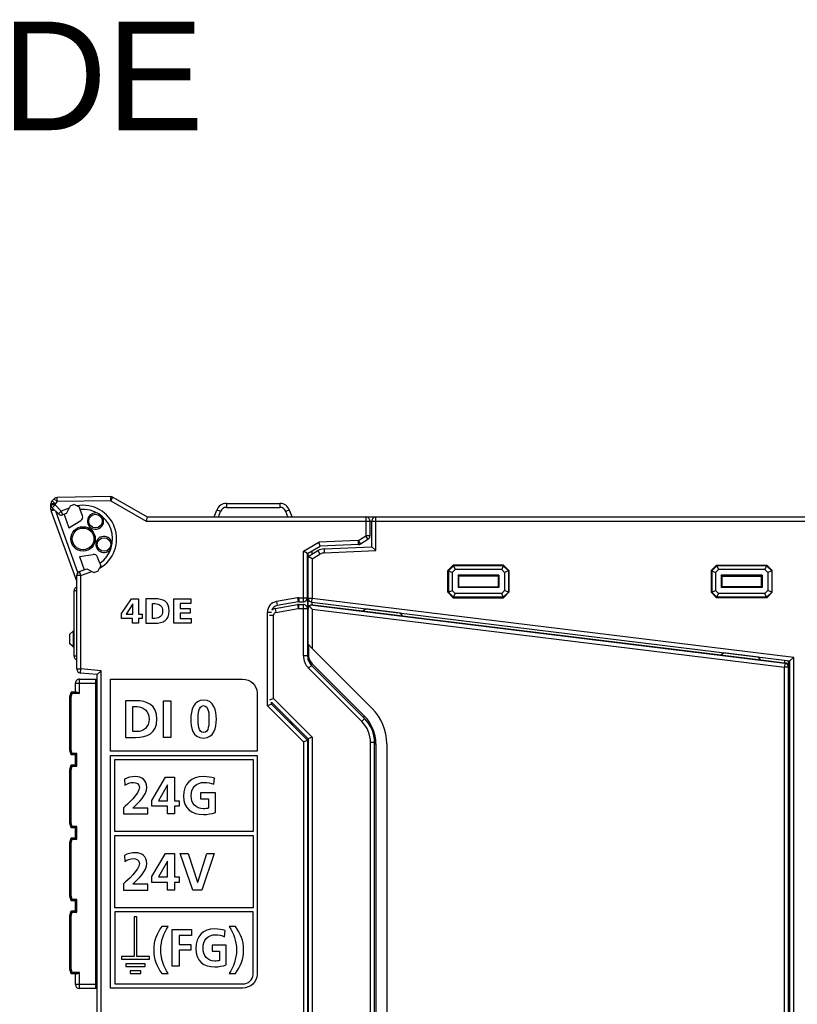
# Model space of a CAD drawing. Extents: x 0 to 183, y 0 to 176.
# Tile 27 of 31: x 58 to 115, y 103 to 176. Entities that reach past the tile are written whole.
import ezdxf

# ---------------------------------------------------------------- set-up
doc = ezdxf.new("R2010")
doc.units = 0
doc.header["$LTSCALE"] = 11.433931
doc.header["$MEASUREMENT"] = 0
doc.layers.get('0').update_dxf_attribs({"linetype": 'CONTINUOUS'})
doc.styles.add('TEXTSTYLE_3', font='txt')

msp = doc.modelspace()

# ---------------------------------------------------------------- linework, layer by layer
at = {"color": 7, "linetype": 'CONTINUOUS'}
for p, q in [((60.3486, 140.2437), (60.1953, 140.09)), ((60.4072, 139.8778), (60.1953, 140.09)), ((60.5609, 140.0315), (60.3486, 140.2437)), ((64.5241, 140.4008), (60.5557, 140.3315)), ((60.5609, 140.0315), (60.5557, 140.3315)), ((64.5293, 140.1007), (60.5609, 140.0315)), ((64.5293, 140.1007), (64.5241, 140.4008)), ((64.5293, 140.1007), (64.6795, 140.3605)), ((64.5293, 140.1007), (67.1252, 138.6021)), ((64.6795, 140.3605), (67.2054, 138.9022)), ((60.1075, 139.4551), (60.1075, 139.8778)), ((60.4072, 139.8778), (60.1075, 139.8778)), ((60.4072, 139.7958), (60.1075, 139.7958)), ((60.1075, 139.4551), (60.3238, 139.4551)), ((60.1254, 139.3524), (60.3459, 139.4327)), ((62.0075, 134.1821), (60.1254, 139.3524)), ((60.4072, 139.7958), (60.1953, 139.5836)), ((60.6546, 139.124), (60.1953, 139.5836)), ((60.5609, 140.0315), (60.4072, 139.8778)), ((60.4072, 139.8778), (60.4072, 139.7958)), ((60.8668, 139.3362), (60.4072, 139.7958)), ((62.0988, 134.8083), (60.4551, 139.3235)), ((60.8668, 139.3362), (60.6546, 139.124)), ((61.439, 139.5443), (60.8668, 139.3362)), ((60.8668, 139.3362), (60.9695, 139.0544)), ((61.2599, 139.1606), (61.439, 139.5443)), ((61.5138, 139.7045), (61.439, 139.5443)), ((61.819, 139.8158), (61.5138, 139.7045)), ((62.023, 139.7207), (61.819, 139.8158)), ((62.2035, 139.6367), (62.023, 139.7207)), ((62.2703, 139.453), (62.2035, 139.6367)), ((62.4357, 138.9983), (62.2707, 139.4527)), ((72.1433, 138.9022), (72.3276, 139.4086)), ((72.4588, 138.9022), (72.6098, 139.3166)), ((73.0325, 139.9023), (73.0325, 139.6125)), ((73.0325, 139.9023), (76.9823, 139.9023)), ((73.0325, 139.6125), (76.9823, 139.6125)), ((76.9823, 139.9023), (76.9823, 139.6125)), ((77.5559, 138.9022), (77.405, 139.3166)), ((77.8714, 138.9022), (77.6868, 139.4086)), ((61.2596, 139.1599), (60.9695, 139.0544)), ((61.0718, 139.0916), (61.4308, 138.105)), ((61.4308, 138.105), (62.31, 138.6393)), ((67.2054, 138.9018), (67.1252, 138.6021)), ((67.1252, 138.6021), (123.7074, 138.6021)), ((67.2054, 138.9022), (83.3075, 138.9022)), ((83.3075, 138.9022), (83.3075, 137.5121)), ((83.3082, 138.9022), (123.7074, 138.9022)), ((83.6072, 138.6021), (83.6072, 137.5121)), ((83.7574, 136.7073), (83.7574, 138.6021)), ((84.0575, 136.4203), (84.0575, 138.9022)), ((82.7645, 137.1665), (79.8579, 137.0397)), ((82.7645, 137.1665), (83.3075, 137.5121)), ((82.7776, 136.8668), (82.7645, 137.1665)), ((82.9258, 136.9133), (82.7645, 137.1665)), ((82.9258, 136.9133), (83.4687, 137.2592)), ((83.4687, 137.2592), (83.3075, 137.5121)), ((83.6072, 137.5121), (83.3075, 137.5121)), ((78.7072, 136.3755), (79.8579, 137.0397)), ((79.0073, 136.2022), (79.9444, 136.7431)), ((79.0572, 136.0021), (79.7824, 136.4207)), ((79.7824, 136.4207), (79.9323, 136.1609)), ((79.944, 136.7431), (79.8579, 137.0397)), ((82.7776, 136.8668), (79.9444, 136.7431)), ((80.2386, 136.5536), (83.7574, 136.7073)), ((80.2386, 136.5536), (80.2517, 136.2539)), ((80.2517, 136.2539), (84.0575, 136.4203)), ((84.0575, 136.4203), (83.7577, 136.707)), ((62.2004, 135.9904), (63.2174, 136.1461)), ((62.2004, 135.9904), (62.5597, 135.0037)), ((63.71, 135.4977), (63.5447, 135.9521)), ((78.7072, 132.6521), (78.7072, 136.3755)), ((79.007, 136.2022), (78.7072, 136.3755)), ((79.0073, 132.9521), (79.0073, 136.2022)), ((79.0572, 135.9022), (79.0073, 135.9022)), ((79.0572, 136.2126), (79.0256, 136.2126)), ((79.0572, 128.3609), (79.0572, 136.2312)), ((79.3573, 135.8288), (79.0576, 136.0021)), ((79.3573, 136.1754), (79.3573, 136.4041)), ((79.3573, 135.8288), (79.9323, 136.1609)), ((79.3573, 135.8288), (79.3573, 132.9263)), ((62.2049, 134.8748), (62.7475, 135.0723)), ((62.7478, 135.0719), (63.132, 134.8931)), ((63.5977, 134.9293), (63.6928, 135.1332)), ((63.7769, 135.3138), (63.6928, 135.1332)), ((63.71, 135.4974), (63.7769, 135.3138)), ((89.7574, 135.3523), (89.3574, 134.952)), ((89.7736, 135.3127), (89.3967, 134.9358)), ((89.8886, 135.0357), (89.674, 134.8211)), ((89.7574, 135.3523), (89.7736, 135.3127)), ((93.4574, 135.3523), (89.7574, 135.3523)), ((89.7736, 135.3127), (89.8886, 135.0357)), ((93.4409, 135.3127), (89.7736, 135.3127)), ((93.3261, 135.0357), (89.8886, 135.0357)), ((93.4409, 135.3127), (93.3261, 135.0357)), ((93.5408, 134.8211), (93.3261, 135.0357)), ((93.4574, 135.3523), (93.4409, 135.3127)), ((93.8181, 134.9358), (93.4409, 135.3127)), ((93.8574, 134.952), (93.4574, 135.3523)), ((108.7574, 134.952), (109.1574, 135.3523)), ((108.7967, 134.9358), (109.1736, 135.3127)), ((109.074, 134.8211), (109.2883, 135.0357)), ((109.1574, 135.3523), (109.1736, 135.3127)), ((109.1574, 135.3523), (112.8574, 135.3523)), ((109.1736, 135.3127), (109.2883, 135.0357)), ((112.8409, 135.3127), (109.1736, 135.3127)), ((112.7262, 135.0357), (109.2883, 135.0357)), ((112.8409, 135.3127), (112.7262, 135.0357)), ((112.7262, 135.0357), (112.9408, 134.8211)), ((112.8574, 135.3523), (112.8409, 135.3127)), ((112.8409, 135.3127), (113.2181, 134.9358)), ((112.8574, 135.3523), (113.2574, 134.952)), ((62.0075, 127.7022), (62.0075, 134.5927)), ((62.3072, 134.5927), (62.0075, 134.5927)), ((62.3072, 134.5927), (62.2049, 134.8748)), ((62.3072, 134.5927), (63.132, 134.8931)), ((62.3072, 127.7022), (62.3072, 134.5927)), ((63.132, 134.8931), (63.2922, 134.8184)), ((63.2922, 134.8184), (63.5977, 134.9293)), ((89.3574, 133.3521), (89.3574, 134.952)), ((89.3574, 134.952), (89.3967, 134.9358)), ((89.3967, 134.9358), (89.3967, 133.3683)), ((89.3967, 134.9358), (89.674, 134.8211)), ((89.674, 134.8211), (89.674, 133.4834)), ((90.105, 134.6044), (90.105, 133.6997)), ((90.1573, 134.552), (90.105, 134.6044)), ((93.1098, 134.6044), (90.105, 134.6044)), ((90.1573, 133.7521), (90.1573, 134.552)), ((93.0574, 134.552), (90.1573, 134.552)), ((93.0574, 134.552), (93.1098, 134.6044)), ((93.0574, 134.552), (93.0574, 133.7521)), ((93.1098, 134.6044), (93.1098, 133.6997)), ((93.8181, 134.9358), (93.5408, 134.8211)), ((93.5408, 134.8211), (93.5408, 133.4834)), ((93.8574, 134.952), (93.8181, 134.9358)), ((93.8181, 134.9358), (93.8181, 133.3683)), ((93.8574, 134.952), (93.8574, 133.3521)), ((108.7574, 134.952), (108.7574, 133.3521)), ((108.7574, 134.952), (108.7967, 134.9358)), ((108.7967, 134.9358), (108.7967, 133.3683)), ((108.7967, 134.9358), (109.074, 134.8211)), ((109.074, 134.8211), (109.074, 133.4834)), ((109.505, 134.6044), (109.505, 133.6997)), ((112.5098, 134.6044), (109.505, 134.6044)), ((109.5574, 134.552), (109.505, 134.6044)), ((109.5574, 134.552), (109.5574, 133.7521)), ((109.5574, 134.552), (112.4575, 134.552)), ((112.4575, 134.552), (112.5098, 134.6044)), ((112.4575, 133.7521), (112.4575, 134.552)), ((112.5098, 134.6044), (112.5098, 133.6997)), ((113.2181, 134.9358), (112.9408, 134.8211)), ((112.9408, 134.8211), (112.9408, 133.4834)), ((113.2574, 134.952), (113.2181, 134.9358)), ((113.2181, 134.9358), (113.2181, 133.3683)), ((113.2574, 133.3521), (113.2574, 134.952)), ((90.1573, 133.7521), (90.105, 133.6997)), ((93.1098, 133.6997), (90.105, 133.6997)), ((90.1573, 133.7521), (93.0574, 133.7521)), ((93.0574, 133.7521), (93.1098, 133.6997)), ((109.5574, 133.7521), (109.505, 133.6997)), ((112.5098, 133.6997), (109.505, 133.6997)), ((112.4575, 133.7521), (109.5574, 133.7521)), ((112.4575, 133.7521), (112.5098, 133.6997)), ((61.8073, 128.6523), (61.8073, 133.452)), ((62.0071, 133.452), (61.8073, 133.452)), ((65.3154, 131.7982), (66.0372, 132.8734)), ((66.0372, 132.8734), (66.5684, 132.8734)), ((66.5684, 132.8734), (66.5684, 131.7415)), ((69.153, 131.0737), (69.153, 132.8734)), ((69.153, 132.8734), (70.4218, 132.8734)), ((70.4218, 132.8734), (70.4218, 132.533)), ((78.2794, 132.9432), (76.7184, 132.6679)), ((78.2794, 132.9432), (78.3314, 132.6476)), ((78.3837, 132.9521), (78.3837, 132.6521)), ((78.3837, 132.9521), (79.0073, 132.9521)), ((79.0073, 132.9515), (79.0073, 128.6733)), ((79.0572, 132.9263), (79.3573, 132.9263)), ((79.3208, 132.6286), (79.3573, 132.9263)), ((79.3573, 132.9263), (114.8573, 128.5676)), ((89.3574, 133.3521), (89.3967, 133.3683)), ((89.7574, 132.9521), (89.3574, 133.3521)), ((89.3967, 133.3683), (89.674, 133.4834)), ((89.7736, 132.9914), (89.3967, 133.3683)), ((89.8886, 133.2687), (89.674, 133.4834)), ((89.7574, 132.9521), (89.7736, 132.9914)), ((89.7574, 132.9521), (93.4574, 132.9521)), ((89.7736, 132.9914), (89.8886, 133.2687)), ((93.4409, 132.9914), (89.7736, 132.9914)), ((93.3261, 133.2687), (89.8886, 133.2687)), ((93.5408, 133.4834), (93.3261, 133.2687)), ((93.4409, 132.9914), (93.3261, 133.2687)), ((93.8181, 133.3683), (93.4409, 132.9914)), ((93.4574, 132.9521), (93.4409, 132.9914)), ((93.8574, 133.3521), (93.4574, 132.9521)), ((93.8181, 133.3683), (93.5408, 133.4834)), ((93.8574, 133.3521), (93.8181, 133.3683)), ((108.7574, 133.3521), (108.7967, 133.3683)), ((108.7574, 133.3521), (109.1574, 132.9521)), ((108.7967, 133.3683), (109.074, 133.4834)), ((108.7967, 133.3683), (109.1736, 132.9914)), ((109.074, 133.4834), (109.2883, 133.2687)), ((109.1574, 132.9521), (109.1736, 132.9914)), ((112.8574, 132.9521), (109.1574, 132.9521)), ((109.1736, 132.9914), (109.2883, 133.2687)), ((112.8409, 132.9914), (109.1736, 132.9914)), ((112.7262, 133.2687), (109.2883, 133.2687)), ((112.7262, 133.2687), (112.9408, 133.4834)), ((112.8409, 132.9914), (112.7262, 133.2687)), ((112.8409, 132.9914), (113.2181, 133.3683)), ((112.8574, 132.9521), (112.8409, 132.9914)), ((112.8574, 132.9521), (113.2574, 133.3521)), ((113.2181, 133.3683), (112.9408, 133.4834)), ((113.2574, 133.3521), (113.2181, 133.3683)), ((66.1457, 132.5022), (65.6558, 131.7415)), ((66.1509, 132.5022), (66.1457, 132.5022)), ((66.1509, 131.7415), (66.1509, 132.5022)), ((69.6325, 132.533), (69.6325, 132.1618)), ((70.4218, 132.533), (69.6325, 132.533)), ((69.6325, 132.1618), (70.378, 132.1618)), ((70.378, 132.1618), (70.378, 131.8214)), ((76.6205, 132.1546), (78.2642, 132.4447)), ((76.6205, 132.1546), (76.6726, 131.8594)), ((76.6726, 131.8594), (78.3162, 132.1491)), ((76.7184, 132.6679), (76.7704, 132.3723)), ((78.3314, 132.6476), (76.7704, 132.3723)), ((78.2642, 132.4447), (78.3162, 132.1491)), ((78.351, 132.4522), (78.351, 132.1522)), ((78.351, 132.4522), (78.7072, 132.4522)), ((78.351, 132.1522), (79.0073, 132.1522)), ((78.3837, 132.6521), (78.7072, 132.6521)), ((78.7072, 128.6733), (78.7072, 132.4522)), ((79.3573, 132.115), (79.1606, 132.3375)), ((79.3208, 132.6286), (114.5572, 128.3023)), ((79.3573, 132.115), (79.3573, 129.2149)), ((79.3573, 132.115), (114.1572, 127.842)), ((79.3584, 132.4326), (79.3584, 132.6242)), ((79.3938, 132.4305), (79.3584, 132.4326)), ((79.3938, 132.4126), (79.3938, 132.4305)), ((79.3938, 132.4305), (83.077, 131.9782)), ((79.3938, 132.4126), (114.1938, 128.1397)), ((83.0615, 131.9662), (83.2802, 132.137)), ((85.861, 131.8201), (83.2802, 132.137)), ((65.3154, 131.4167), (65.3154, 131.7982)), ((66.1199, 131.4167), (65.3154, 131.4167)), ((65.6558, 131.7415), (66.1509, 131.7415)), ((66.1199, 131.0737), (66.1199, 131.4167)), ((66.5684, 131.7415), (66.8237, 131.7415)), ((66.5684, 131.4167), (66.5684, 131.0737)), ((66.8237, 131.4167), (66.5684, 131.4167)), ((66.8237, 131.7415), (66.8237, 131.4167)), ((69.6325, 131.8214), (69.6325, 131.4141)), ((70.378, 131.8214), (69.6325, 131.8214)), ((69.6325, 131.4141), (70.45, 131.4141)), ((70.45, 131.4141), (70.45, 131.0737)), ((76.0572, 124.9778), (76.0572, 131.88)), ((76.0572, 131.88), (76.3573, 131.88)), ((76.2075, 131.6623), (76.5072, 131.6623)), ((76.5072, 125.5266), (76.5072, 131.6623)), ((79.0572, 131.8645), (79.0073, 131.8645)), ((86.0319, 131.6013), (83.0615, 131.9662)), ((86.0319, 131.6013), (85.861, 131.8201)), ((86.0194, 131.6171), (109.4771, 128.7384)), ((66.5684, 131.0737), (66.1199, 131.0737)), ((70.45, 131.0737), (69.153, 131.0737)), ((79.0073, 131.2523), (79.0572, 131.2461)), ((61.7574, 130.5147), (61.5072, 130.2646)), ((61.5072, 129.5646), (61.5072, 130.2646)), ((61.7574, 130.5147), (61.8073, 130.5147)), ((61.7574, 129.5146), (61.7574, 130.3146)), ((61.7574, 130.3146), (61.8073, 130.3146)), ((61.6988, 129.3734), (61.5072, 129.5646)), ((61.757, 129.3152), (61.6988, 129.3734)), ((61.7574, 129.5146), (61.8073, 129.5146)), ((61.7574, 129.3148), (61.8073, 129.3148)), ((79.0745, 129.4977), (79.0745, 128.6134)), ((79.3573, 129.2149), (79.0745, 129.4977)), ((79.3573, 129.2149), (83.7736, 124.7986)), ((62.0071, 128.6523), (61.8073, 128.6523)), ((79.0073, 128.6733), (78.7072, 128.6733)), ((109.4595, 128.725), (109.6783, 128.8959)), ((112.4295, 128.3602), (109.4595, 128.725)), ((112.2587, 128.5789), (109.6783, 128.8959)), ((112.4295, 128.3602), (112.2587, 128.5789)), ((114.8573, 128.5676), (114.5576, 128.3026)), ((114.8573, 31.5366), (114.8573, 128.5676)), ((79.3001, 127.966), (79.0882, 127.7538)), ((83.0129, 123.8292), (79.0882, 127.7538)), ((83.2251, 124.0414), (79.3001, 127.966)), ((79.3501, 128.0907), (83.2079, 124.2329)), ((112.4158, 128.3777), (114.1583, 128.1642)), ((114.1938, 128.1397), (114.1572, 127.842)), ((114.1572, 32.2622), (114.1572, 127.842)), ((114.4573, 127.842), (114.1572, 127.842)), ((114.1583, 128.3512), (114.1583, 128.1642)), ((114.1583, 128.1642), (114.1938, 128.1597)), ((114.1938, 128.1597), (114.1938, 128.1397)), ((114.4573, 31.7902), (114.4573, 128.3143)), ((114.5572, 31.8019), (114.5572, 128.3023)), ((62.0075, 127.7022), (62.3072, 127.7022)), ((62.2813, 127.4031), (62.3072, 127.7022)), ((63.5075, 127.296), (62.2813, 127.4031)), ((63.8072, 127.5709), (62.3072, 127.7022)), ((63.5075, 29.4083), (63.5075, 127.296)), ((63.5078, 127.2963), (63.8072, 127.5709)), ((63.8072, 29.1333), (63.8072, 127.5709)), ((61.9072, 126.002), (61.9072, 126.6521)), ((61.9072, 126.6521), (63.4072, 126.6521)), ((62.2073, 125.9021), (62.2073, 126.9522)), ((62.2073, 126.9522), (63.5075, 126.9522)), ((63.4072, 104.1522), (63.4072, 126.9522)), ((63.5075, 126.8522), (63.4072, 126.8522)), ((114.4573, 126.866), (114.5572, 126.866)), ((61.5072, 125.6523), (61.6013, 126.002)), ((61.5072, 121.7122), (61.5072, 125.6523)), ((61.6075, 125.6389), (61.5079, 125.652)), ((61.9837, 126.002), (61.6013, 126.002)), ((61.6778, 125.9021), (61.6013, 126.0017)), ((61.6075, 125.6389), (61.6778, 125.9021)), ((61.6075, 121.7253), (61.6075, 125.6389)), ((62.2073, 125.9021), (61.6778, 125.9021)), ((61.9837, 126.002), (61.9999, 126.0006)), ((61.9999, 126.0006), (62.0171, 125.9968)), ((62.0171, 125.9968), (62.0409, 125.9889)), ((62.0409, 125.9889), (62.0891, 125.9676)), ((62.0891, 125.9676), (62.1284, 125.9469)), ((62.1284, 125.9469), (62.2073, 125.9021)), ((68.3936, 122.656), (68.3936, 125.3574)), ((68.3936, 125.3574), (68.9355, 125.3574)), ((68.9355, 125.3574), (68.9355, 122.656)), ((76.357, 125.1022), (76.0572, 124.9778)), ((78.7072, 122.3278), (76.0572, 124.9778)), ((76.5072, 125.5266), (76.2075, 125.4022)), ((76.3573, 125.1022), (76.3573, 125.252)), ((79.0572, 122.5521), (76.3573, 125.252)), ((79.0073, 122.4522), (76.3573, 125.1022)), ((79.3573, 122.6765), (76.5072, 125.5266)), ((83.1207, 124.1458), (83.2079, 124.2329)), ((77.7574, 123.7021), (77.7574, 123.8523)), ((77.8573, 123.6021), (77.8573, 123.752)), ((77.9073, 123.5522), (77.9073, 123.7021)), ((83.2251, 124.0414), (83.0129, 123.8292)), ((114.4573, 123.8661), (114.5572, 123.8661)), ((68.9355, 122.656), (68.3936, 122.656)), ((79.3573, 122.6765), (79.0576, 122.5524)), ((79.3573, 122.6765), (79.3573, 82.3525)), ((78.7072, 122.3278), (79.007, 122.4522)), ((78.7072, 122.3278), (78.7072, 25.4023)), ((79.0073, 122.4522), (79.0073, 25.4023)), ((79.0572, 122.5521), (79.0572, 82.3525)), ((83.6575, 91.4744), (83.6575, 122.2734)), ((83.9572, 122.2734), (83.6575, 122.2734)), ((83.9572, 91.6474), (83.9572, 122.2734)), ((83.9572, 122.1824), (84.0575, 122.1824)), ((84.0575, 122.1824), (84.0575, 92.2826)), ((84.8574, 122.1824), (84.8574, 92.2826)), ((61.6013, 121.3621), (61.5072, 121.7122)), ((61.6075, 121.7253), (61.5079, 121.7122)), ((61.6778, 121.4621), (61.6013, 121.3625)), ((61.9072, 121.3621), (61.6013, 121.3621)), ((61.6778, 121.4621), (61.6075, 121.7253)), ((62.0075, 121.4621), (61.6778, 121.4621)), ((61.9072, 120.6273), (61.9072, 121.3621)), ((61.9079, 121.3625), (62.0075, 121.4621)), ((62.0075, 120.5271), (62.0075, 121.4621)), ((61.5072, 120.2773), (61.6013, 120.6273)), ((61.6013, 120.6273), (61.9072, 120.6273)), ((61.6778, 120.5271), (61.6013, 120.6266)), ((61.6075, 120.2638), (61.6778, 120.5271)), ((61.6778, 120.5271), (62.0075, 120.5271)), ((61.9079, 120.6266), (62.0075, 120.5271)), ((64.8063, 115.7206), (64.8063, 121.0371)), ((64.8063, 121.0371), (74.9993, 121.0371)), ((74.9993, 121.0371), (74.9993, 115.7206)), ((61.5072, 116.3371), (61.5072, 120.2773)), ((61.6075, 120.2638), (61.5079, 120.2769)), ((61.6075, 116.3502), (61.6075, 120.2638)), ((67.5386, 118.0201), (68.5487, 119.723)), ((68.5487, 119.723), (69.2219, 119.723)), ((69.2219, 119.723), (69.2219, 117.9853)), ((68.6958, 119.158), (68.0264, 117.9853)), ((68.7037, 119.158), (68.6958, 119.158)), ((68.7037, 117.9853), (68.7037, 119.158)), ((67.5386, 117.5827), (67.5386, 118.0201)), ((68.7037, 117.5827), (67.5386, 117.5827)), ((68.0264, 117.9853), (68.7037, 117.9853)), ((68.7037, 117.0215), (68.7037, 117.5827)), ((69.2219, 117.9853), (69.5663, 117.9853)), ((69.2219, 117.5827), (69.2219, 117.0215)), ((69.5663, 117.5827), (69.2219, 117.5827)), ((69.5663, 117.9853), (69.5663, 117.5827)), ((69.2219, 117.0215), (68.7037, 117.0215)), ((61.6013, 115.9871), (61.5072, 116.3371)), ((61.6075, 116.3502), (61.5079, 116.3371)), ((61.6778, 116.087), (61.6075, 116.3502)), ((61.6778, 116.087), (61.6013, 115.9875)), ((61.9072, 115.9871), (61.6013, 115.9871)), ((62.0075, 116.087), (61.6778, 116.087)), ((61.9072, 115.2523), (61.9072, 115.9871)), ((61.9079, 115.9878), (62.0075, 116.087)), ((62.0075, 115.152), (62.0075, 116.087)), ((74.9993, 115.7206), (64.8063, 115.7206)), ((64.8063, 110.1044), (64.8063, 115.4209)), ((64.8063, 115.4209), (74.9993, 115.4209)), ((74.9993, 115.4209), (74.9993, 110.1044)), ((61.5072, 114.9023), (61.6013, 115.2523)), ((61.5072, 110.9621), (61.5072, 114.9023)), ((61.6075, 114.8892), (61.5079, 114.9023)), ((61.6013, 115.2523), (61.9072, 115.2523)), ((61.6778, 115.152), (61.6013, 115.2516)), ((61.6075, 114.8892), (61.6778, 115.152)), ((61.6075, 110.9752), (61.6075, 114.8892)), ((61.6778, 115.152), (62.0075, 115.152)), ((61.9079, 115.2516), (62.0075, 115.152)), ((67.5386, 112.4114), (68.5487, 114.1144)), ((68.5487, 114.1144), (69.2219, 114.1144)), ((69.2219, 114.1144), (69.2219, 112.3766)), ((70.5689, 111.4129), (69.6401, 114.1144)), ((69.6401, 114.1144), (70.2202, 114.1144)), ((70.2202, 114.1144), (70.9134, 111.9934)), ((70.921, 111.9934), (71.6059, 114.1144)), ((72.144, 114.1144), (71.2345, 111.4129)), ((71.6059, 114.1144), (72.144, 114.1144)), ((68.6958, 113.5494), (68.0264, 112.3766)), ((68.7037, 113.5494), (68.6958, 113.5494)), ((68.7037, 112.3766), (68.7037, 113.5494)), ((67.5386, 111.9741), (67.5386, 112.4114)), ((68.7037, 111.9741), (67.5386, 111.9741)), ((68.0264, 112.3766), (68.7037, 112.3766)), ((68.7037, 111.4129), (68.7037, 111.9741)), ((69.2219, 112.3766), (69.5663, 112.3766)), ((69.2219, 111.9741), (69.2219, 111.4129)), ((69.5663, 111.9741), (69.2219, 111.9741)), ((69.5663, 112.3766), (69.5663, 111.9741)), ((70.9134, 111.9934), (70.921, 111.9934)), ((69.2219, 111.4129), (68.7037, 111.4129)), ((71.2345, 111.4129), (70.5689, 111.4129)), ((61.6013, 110.6121), (61.5072, 110.9621)), ((61.6075, 110.9752), (61.5079, 110.9621)), ((61.6778, 110.7123), (61.6013, 110.6128)), ((61.9072, 110.6121), (61.6013, 110.6121)), ((61.6778, 110.7123), (61.6075, 110.9752)), ((62.0075, 110.7123), (61.6778, 110.7123)), ((61.9072, 109.8772), (61.9072, 110.6121)), ((61.9079, 110.6128), (62.0075, 110.7123)), ((62.0075, 109.7773), (62.0075, 110.7123)), ((61.5072, 109.5272), (61.6013, 109.8772)), ((61.6013, 109.8772), (61.9072, 109.8772)), ((61.6778, 109.7773), (61.6013, 109.8769)), ((61.6075, 109.5141), (61.6778, 109.7773)), ((61.6778, 109.7773), (62.0075, 109.7773)), ((61.9079, 109.8765), (62.0075, 109.7773)), ((74.9993, 110.1044), (64.8063, 110.1044)), ((61.5072, 105.5871), (61.5072, 109.5272)), ((61.6075, 109.5141), (61.5079, 109.5272)), ((61.6075, 105.6005), (61.6075, 109.5141)), ((66.2377, 109.433), (66.2377, 106.5112)), ((66.4344, 109.433), (66.2377, 109.433)), ((66.4344, 106.5112), (66.4344, 109.433)), ((69.0365, 105.7953), (69.0365, 108.4968)), ((69.0365, 108.4968), (70.4628, 108.4968)), ((70.4628, 108.4968), (70.4628, 108.0711)), ((69.5512, 108.0711), (69.5512, 107.4054)), ((70.4628, 108.0711), (69.5512, 108.0711)), ((69.5512, 107.4054), (70.4187, 107.4054)), ((70.4187, 107.4054), (70.4187, 106.9796)), ((69.5512, 106.9796), (69.5512, 105.7953)), ((70.4187, 106.9796), (69.5512, 106.9796)), ((65.2945, 106.5112), (65.2945, 106.3141)), ((66.2377, 106.5112), (65.2945, 106.5112)), ((65.2945, 106.3141), (67.378, 106.3141)), ((65.6183, 105.9817), (65.6183, 105.7853)), ((67.0535, 105.9817), (65.6183, 105.9817)), ((67.378, 106.5112), (66.4344, 106.5112)), ((67.0535, 105.7853), (67.0535, 105.9817)), ((67.378, 106.3141), (67.378, 106.5112)), ((61.6013, 105.237), (61.5072, 105.5871)), ((61.6075, 105.6005), (61.5079, 105.5871)), ((61.6778, 105.3373), (61.6013, 105.2377)), ((61.9837, 105.237), (61.6013, 105.237)), ((61.6778, 105.3373), (61.6075, 105.6005)), ((62.2073, 105.3373), (61.6778, 105.3373)), ((61.9072, 104.4522), (61.9072, 105.237)), ((61.9837, 105.237), (61.9999, 105.2388)), ((61.9999, 105.2388), (62.0171, 105.2425)), ((62.0171, 105.2425), (62.0409, 105.2505)), ((62.0409, 105.2505), (62.0891, 105.2718)), ((62.0891, 105.2718), (62.1284, 105.2925)), ((62.1284, 105.2925), (62.2073, 105.3373)), ((62.2073, 104.1522), (62.2073, 105.3373)), ((65.6183, 105.7853), (67.0535, 105.7853)), ((65.9517, 105.4532), (65.9517, 105.2569)), ((66.7207, 105.4532), (65.9517, 105.4532)), ((65.9517, 105.2569), (66.7207, 105.2569)), ((66.7207, 105.2569), (66.7207, 105.4532)), ((69.5512, 105.7953), (69.0365, 105.7953)), ((63.4072, 104.4522), (61.9072, 104.4522)), ((63.5075, 104.1522), (62.2073, 104.1522)), ((63.5075, 104.2521), (63.4072, 104.2521)), ((79.0073, 104.2521), (79.0572, 104.2521)), ((79.0572, 104.1522), (79.0073, 104.1522))]:
    msp.add_line(p, q, dxfattribs=at)
for centre, radius, start, end in [((62.4736, 137.2871), 2.475, 299.511771, 100.491089), ((62.4731, 137.287), 2.1752, 304.655479, 95.340277), ((73.0327, 139.1519), 0.7504, 90.018963, 159.995865), ((73.0322, 139.1631), 0.4494, 89.96396, 160.03035), ((76.982, 139.1523), 0.75, 19.982076, 89.978834), ((76.9823, 139.1627), 0.4498, 20.004388, 90.005795), ((60.8667, 139.3366), 0.3003, 225.06635, 290.017442), ((62.1535, 138.8956), 0.3003, 301.396645, 19.999188), ((83.3074, 138.6024), 0.2998, 359.944507, 89.988094), ((84.0575, 138.6021), 0.3001, 89.998239, 180.001761), ((83.3066, 137.5123), 0.3005, 302.62578, 359.954116), ((80.282, 135.5557), 0.9989, 92.492623, 120.009408), ((63.2625, 135.8491), 0.3004, 20.062153, 98.631771), ((80.2823, 135.5542), 0.7004, 92.503065, 119.976998), ((62.3081, 134.5925), 0.3006, 110.084576, 179.966008), ((62.1074, 133.4519), 0.3001, 109.450781, 179.978358), ((78.7072, 132.9521), 0.3001, 270.00776, 359.998976), ((79.3572, 132.9264), 0.3, 180.021446, 263.022785), ((76.8574, 131.88), 0.8001, 100.002866, 179.995836), ((76.8573, 131.88), 0.5, 100.008952, 160.760934), ((76.7064, 131.6638), 0.4982, 99.927432, 130.140709), ((78.7072, 132.1522), 0.3001, 359.996269, 89.996994), ((79.3545, 132.1347), 0.2976, 89.252923, 179.156486), ((79.3502, 132.1142), 0.293, 130.330263, 179.840987), ((79.3629, 132.1089), 0.3053, 84.192048, 131.508513), ((76.7075, 131.6621), 0.2003, 100.042264, 179.948233), ((61.5571, 130.3147), 0.2002, 359.980116, 44.965301), ((61.5579, 129.5146), 0.1995, 314.947185, 0.016448), ((62.1074, 128.6524), 0.3001, 180.026854, 250.550746), ((80.0076, 128.6735), 1.3004, 180.007349, 225.007427), ((80.0086, 128.6736), 1.0013, 180.01815, 224.964443), ((80.0571, 128.7978), 0.9999, 180.002722, 224.998646), ((114.161, 127.8645), 0.2966, 0.518974, 83.6623), ((114.1577, 127.8422), 0.2997, 359.967511, 83.074933), ((62.3077, 127.7022), 0.3002, 179.998578, 264.966587), ((62.2073, 126.6521), 0.3001, 89.997707, 180.002293), ((81.1575, 122.1822), 2.9, 0.004702, 45.00512), ((81.1572, 122.1821), 3.7002, 0.004958, 45.001533), ((81.4575, 122.2733), 2.2, 0.001522, 45.008406), ((81.4571, 122.2737), 2.5001, 359.99177, 44.994292), ((62.2073, 104.4522), 0.3001, 180.0021, 269.998453)]:
    msp.add_arc(centre, radius, start, end, dxfattribs=at)
for points in [[(60.1953, 140.09), (60.1389, 140.0339), (60.1075, 139.9574), (60.1075, 139.8778)], [(60.5557, 140.3315), (60.4778, 140.3302), (60.4038, 140.2984), (60.3486, 140.2437)], [(64.6795, 140.3605), (64.6323, 140.3877), (64.5786, 140.4018), (64.5241, 140.4008)], [(60.1075, 139.7958), (60.1075, 139.7163), (60.1389, 139.6398), (60.1953, 139.5836)], [(60.1075, 139.4551), (60.1075, 139.42), (60.1133, 139.3852), (60.1254, 139.3524)], [(72.6098, 139.3166), (72.4554, 139.3728), (72.3297, 139.4137), (72.3276, 139.4086)], [(77.6871, 139.4086), (77.6851, 139.4137), (77.5593, 139.3728), (77.405, 139.3166)], [(82.7776, 136.8668), (82.8303, 136.8692), (82.8813, 136.8851), (82.9258, 136.9133)], [(78.3837, 132.9521), (78.3486, 132.9521), (78.3138, 132.949), (78.2794, 132.9432)], [(78.351, 132.4522), (78.3221, 132.4522), (78.2928, 132.4495), (78.2642, 132.4447)], [(78.351, 132.1522), (78.3393, 132.1522), (78.3279, 132.1511), (78.3162, 132.1491)], [(78.3837, 132.6521), (78.3662, 132.6521), (78.3486, 132.6507), (78.3314, 132.6476)]]:
    msp.add_open_spline(points, degree=3, dxfattribs=at)
for points, knots in [([(63.5523, 139.1757), (63.2329, 139.2646), (62.9022, 139.0779), (62.8133, 138.7589), (62.7244, 138.4395), (62.9108, 138.1088), (63.2301, 138.0199), (63.5495, 137.9306), (63.8802, 138.1174), (63.9691, 138.4367), (64.0177, 138.6114), (63.9846, 138.7991), (63.8792, 138.9466)], [0, 0, 0, 0, 1, 1, 1, 2, 2, 2, 3, 3, 3, 4, 4, 4, 4]), ([(63.8912, 138.5976), (63.8912, 138.8739), (63.6673, 139.0978), (63.391, 139.0978), (63.1151, 139.0978), (62.8912, 138.8739), (62.8912, 138.5976), (62.8912, 138.3217), (63.1151, 138.0977), (63.391, 138.0977), (63.6673, 138.0977), (63.8912, 138.3217), (63.8912, 138.5976), (63.8912, 138.5976), (63.8912, 138.5976), (63.8912, 138.5976)], [0, 0, 0, 0, 1, 1, 1, 2, 2, 2, 3, 3, 3, 4, 4, 4, 5, 5, 5, 5]), ([(63.3734, 137.2871), (63.3734, 137.7842), (62.9704, 138.187), (62.4736, 138.187), (61.9765, 138.187), (61.5734, 137.7842), (61.5734, 137.2871), (61.5734, 136.79), (61.9765, 136.3872), (62.4736, 136.3872), (62.9704, 136.3872), (63.3734, 136.79), (63.3734, 137.2871), (63.3734, 137.2871), (63.3734, 137.2871), (63.3734, 137.2871)], [0, 0, 0, 0, 1, 1, 1, 2, 2, 2, 3, 3, 3, 4, 4, 4, 5, 5, 5, 5]), ([(63.2735, 137.2871), (63.2735, 137.7288), (62.9152, 138.0871), (62.4736, 138.0871), (62.0316, 138.0871), (61.6733, 137.7288), (61.6733, 137.2871), (61.6733, 136.8451), (62.0316, 136.4871), (62.4736, 136.4871), (62.9152, 136.4871), (63.2735, 136.8451), (63.2735, 137.2871), (63.2735, 137.2871), (63.2735, 137.2871), (63.2735, 137.2871)], [0, 0, 0, 0, 1, 1, 1, 2, 2, 2, 3, 3, 3, 4, 4, 4, 5, 5, 5, 5]), ([(64.6171, 136.9195), (64.5916, 137.2499), (64.3029, 137.4969), (63.9726, 137.4711), (63.6422, 137.4456), (63.3952, 137.1569), (63.4206, 136.8265), (63.4465, 136.4961), (63.7349, 136.2491), (64.0652, 136.2749), (64.2461, 136.2887), (64.4111, 136.3841), (64.5138, 136.5337)], [0, 0, 0, 0, 1, 1, 1, 2, 2, 2, 3, 3, 3, 4, 4, 4, 4]), ([(64.5189, 136.873), (64.5189, 137.149), (64.295, 137.3729), (64.0191, 137.3729), (63.7428, 137.3729), (63.5188, 137.149), (63.5188, 136.873), (63.5188, 136.5967), (63.7428, 136.3731), (64.0191, 136.3731), (64.295, 136.3731), (64.5189, 136.5967), (64.5189, 136.873), (64.5189, 136.873), (64.5189, 136.873), (64.5189, 136.873)], [0, 0, 0, 0, 1, 1, 1, 2, 2, 2, 3, 3, 3, 4, 4, 4, 5, 5, 5, 5]), ([(67.1052, 132.8734), (67.1052, 132.8734), (67.7604, 132.8734), (67.7604, 132.8734), (68.3868, 132.8734), (68.825, 132.6776), (68.825, 131.9813), (68.825, 131.3083), (68.374, 131.0737), (67.7604, 131.0737), (67.7604, 131.0737), (67.1052, 131.0737), (67.1052, 131.0737), (67.1052, 131.0737), (67.1052, 132.8734), (67.1052, 132.8734)], [0, 0, 0, 0, 1, 1, 1, 2, 2, 2, 3, 3, 3, 4, 4, 4, 5, 5, 5, 5]), ([(67.5847, 131.4296), (67.5847, 131.4296), (67.7708, 131.4296), (67.7708, 131.4296), (68.1291, 131.4296), (68.3302, 131.6151), (68.3302, 131.9736), (68.3302, 132.332), (68.1215, 132.5175), (67.7708, 132.5175), (67.7708, 132.5175), (67.5847, 132.5175), (67.5847, 132.5175), (67.5847, 132.5175), (67.5847, 131.4296), (67.5847, 131.4296)], [0, 0, 0, 0, 1, 1, 1, 2, 2, 2, 3, 3, 3, 4, 4, 4, 5, 5, 5, 5]), ([(75.299, 121.6369), (75.299, 121.6369), (75.299, 125.9526), (75.299, 125.9526), (75.299, 126.5041), (74.8187, 126.953), (74.2286, 126.953), (74.2286, 126.953), (64.5066, 126.953), (64.5066, 126.953), (64.5066, 126.953), (64.5066, 121.6369), (64.5066, 121.6369), (64.5066, 121.6369), (75.299, 121.6369), (75.299, 121.6369)], [0, 0, 0, 0, 1, 1, 1, 2, 2, 2, 3, 3, 3, 4, 4, 4, 5, 5, 5, 5]), ([(65.6079, 125.3574), (65.6079, 125.3574), (66.3472, 125.3574), (66.3472, 125.3574), (67.1755, 125.3574), (67.9072, 125.0787), (67.9072, 124.0068), (67.9072, 122.9347), (67.1755, 122.656), (66.3472, 122.656), (66.3472, 122.656), (65.6079, 122.656), (65.6079, 122.656), (65.6079, 122.656), (65.6079, 125.3574), (65.6079, 125.3574)], [0, 0, 0, 0, 1, 1, 1, 2, 2, 2, 3, 3, 3, 4, 4, 4, 5, 5, 5, 5]), ([(66.1502, 123.0818), (66.1502, 123.0818), (66.452, 123.0818), (66.452, 123.0818), (66.9047, 123.0818), (67.3422, 123.4183), (67.3422, 124.0068), (67.3422, 124.595), (66.9047, 124.9318), (66.452, 124.9318), (66.452, 124.9318), (66.1502, 124.9318), (66.1502, 124.9318), (66.1502, 124.9318), (66.1502, 123.0818), (66.1502, 123.0818)], [0, 0, 0, 0, 1, 1, 1, 2, 2, 2, 3, 3, 3, 4, 4, 4, 5, 5, 5, 5]), ([(70.4139, 123.999), (70.4139, 124.6763), (70.6188, 125.4039), (71.3502, 125.4039), (72.1398, 125.4039), (72.2949, 124.626), (72.2949, 123.999), (72.2949, 123.372), (72.1323, 122.6095), (71.3502, 122.6095), (70.5182, 122.6095), (70.4139, 123.4339), (70.4139, 123.999)], [0, 0, 0, 0, 1, 1, 1, 2, 2, 2, 3, 3, 3, 4, 4, 4, 4]), ([(71.753, 123.999), (71.753, 124.3473), (71.753, 125.0014), (71.3502, 125.0014), (70.9554, 125.0014), (70.9554, 124.3473), (70.9554, 123.999), (70.9554, 123.6583), (70.952, 123.012), (71.3502, 123.012), (71.7567, 123.012), (71.753, 123.6583), (71.753, 123.999)], [0, 0, 0, 0, 1, 1, 1, 2, 2, 2, 3, 3, 3, 4, 4, 4, 4]), ([(64.5066, 121.3368), (64.5066, 121.3368), (64.5066, 104.1885), (64.5066, 104.1885), (64.5066, 104.1885), (74.2286, 104.1885), (74.2286, 104.1885), (74.8187, 104.1885), (75.299, 104.6371), (75.299, 105.1883), (75.299, 105.1883), (75.299, 121.3368), (75.299, 121.3368), (75.299, 121.3368), (64.5066, 121.3368), (64.5066, 121.3368)], [0, 0, 0, 0, 1, 1, 1, 2, 2, 2, 3, 3, 3, 4, 4, 4, 5, 5, 5, 5]), ([(65.4532, 117.0215), (65.4532, 117.0215), (65.4532, 117.4744), (65.4532, 117.4744), (65.7051, 117.7181), (66.6222, 118.4845), (66.6222, 118.9799), (66.6222, 119.2276), (66.4017, 119.3437), (66.1808, 119.3437), (65.9525, 119.3437), (65.7357, 119.2431), (65.5576, 119.127), (65.5576, 119.127), (65.5153, 119.5759), (65.5153, 119.5759), (65.7588, 119.6997), (66.0413, 119.7695), (66.3162, 119.7695), (66.8309, 119.7695), (67.1638, 119.5101), (67.1638, 118.9799), (67.1638, 118.4071), (66.5874, 117.8807), (66.1461, 117.4473), (66.1461, 117.4473), (67.2492, 117.4473), (67.2492, 117.4473), (67.2492, 117.4473), (67.2492, 117.0215), (67.2492, 117.0215), (67.2492, 117.0215), (65.4532, 117.0215), (65.4532, 117.0215)], [0, 0, 0, 0, 1, 1, 1, 2, 2, 2, 3, 3, 3, 4, 4, 4, 5, 5, 5, 6, 6, 6, 7, 7, 7, 8, 8, 8, 9, 9, 9, 10, 10, 10, 11, 11, 11, 11]), ([(72.113, 119.2005), (71.9038, 119.2973), (71.6327, 119.3437), (71.4164, 119.3437), (70.7852, 119.3437), (70.4369, 118.918), (70.4369, 118.3646), (70.4369, 117.8149), (70.7776, 117.4008), (71.3544, 117.4008), (71.5011, 117.4008), (71.6176, 117.4163), (71.7106, 117.4396), (71.7106, 117.4396), (71.7106, 118.1439), (71.7106, 118.1439), (71.7106, 118.1439), (71.1373, 118.1439), (71.1373, 118.1439), (71.1373, 118.1439), (71.1373, 118.5697), (71.1373, 118.5697), (71.1373, 118.5697), (72.2291, 118.5697), (72.2291, 118.5697), (72.2291, 118.5697), (72.2291, 117.1143), (72.2291, 117.1143), (71.9428, 117.037), (71.6445, 116.975), (71.3544, 116.975), (70.4796, 116.975), (69.8719, 117.4123), (69.8719, 118.3258), (69.8719, 119.2508), (70.4369, 119.7695), (71.3544, 119.7695), (71.6679, 119.7695), (71.9156, 119.727), (72.1478, 119.6572), (72.1478, 119.6572), (72.113, 119.2005), (72.113, 119.2005)], [0, 0, 0, 0, 1, 1, 1, 2, 2, 2, 3, 3, 3, 4, 4, 4, 5, 5, 5, 6, 6, 6, 7, 7, 7, 8, 8, 8, 9, 9, 9, 10, 10, 10, 11, 11, 11, 12, 12, 12, 13, 13, 13, 14, 14, 14, 14]), ([(65.4532, 111.4129), (65.4532, 111.4129), (65.4532, 111.8658), (65.4532, 111.8658), (65.7051, 112.1095), (66.6222, 112.8758), (66.6222, 113.3712), (66.6222, 113.619), (66.4017, 113.7351), (66.1808, 113.7351), (65.9525, 113.7351), (65.7357, 113.6344), (65.5576, 113.5183), (65.5576, 113.5183), (65.5153, 113.9673), (65.5153, 113.9673), (65.7588, 114.0911), (66.0413, 114.1609), (66.3162, 114.1609), (66.8309, 114.1609), (67.1638, 113.9015), (67.1638, 113.3712), (67.1638, 112.7985), (66.5874, 112.2721), (66.1461, 111.8387), (66.1461, 111.8387), (67.2492, 111.8387), (67.2492, 111.8387), (67.2492, 111.8387), (67.2492, 111.4129), (67.2492, 111.4129), (67.2492, 111.4129), (65.4532, 111.4129), (65.4532, 111.4129)], [0, 0, 0, 0, 1, 1, 1, 2, 2, 2, 3, 3, 3, 4, 4, 4, 5, 5, 5, 6, 6, 6, 7, 7, 7, 8, 8, 8, 9, 9, 9, 10, 10, 10, 11, 11, 11, 11]), ([(74.9993, 105.1883), (74.9993, 104.8024), (74.6534, 104.4883), (74.2286, 104.4883), (74.2286, 104.4883), (64.8063, 104.4883), (64.8063, 104.4883), (64.8063, 104.4883), (64.8063, 109.8047), (64.8063, 109.8047), (64.8063, 109.8047), (74.9993, 109.8047), (74.9993, 109.8047), (74.9993, 109.8047), (74.9993, 105.1883), (74.9993, 105.1883)], [0, 0, 0, 0, 1, 1, 1, 2, 2, 2, 3, 3, 3, 4, 4, 4, 5, 5, 5, 5]), ([(68.7382, 108.7212), (68.4219, 108.191), (68.2049, 107.7034), (68.2049, 106.9873), (68.2049, 106.3255), (68.4219, 105.7798), (68.7382, 105.2534), (68.7382, 105.2534), (68.271, 105.2534), (68.271, 105.2534), (67.9037, 105.7798), (67.6829, 106.3255), (67.6829, 106.9873), (67.6829, 107.7034), (67.9037, 108.191), (68.271, 108.7212), (68.271, 108.7212), (68.7382, 108.7212), (68.7382, 108.7212)], [0, 0, 0, 0, 1, 1, 1, 2, 2, 2, 3, 3, 3, 4, 4, 4, 5, 5, 5, 6, 6, 6, 6]), ([(72.9067, 107.9743), (72.7083, 108.0711), (72.4506, 108.1175), (72.2446, 108.1175), (71.6455, 108.1175), (71.3144, 107.6918), (71.3144, 107.1384), (71.3144, 106.5887), (71.6382, 106.1746), (72.186, 106.1746), (72.3259, 106.1746), (72.4361, 106.1901), (72.5243, 106.2134), (72.5243, 106.2134), (72.5243, 106.9177), (72.5243, 106.9177), (72.5243, 106.9177), (71.98, 106.9177), (71.98, 106.9177), (71.98, 106.9177), (71.98, 107.3435), (71.98, 107.3435), (71.98, 107.3435), (73.017, 107.3435), (73.017, 107.3435), (73.017, 107.3435), (73.017, 105.8881), (73.017, 105.8881), (72.7448, 105.8108), (72.4616, 105.7488), (72.186, 105.7488), (71.355, 105.7488), (70.7776, 106.1862), (70.7776, 107.0996), (70.7776, 108.0246), (71.3144, 108.5433), (72.186, 108.5433), (72.4837, 108.5433), (72.7193, 108.5007), (72.9398, 108.431), (72.9398, 108.431), (72.9067, 107.9743), (72.9067, 107.9743)], [0, 0, 0, 0, 1, 1, 1, 2, 2, 2, 3, 3, 3, 4, 4, 4, 5, 5, 5, 6, 6, 6, 7, 7, 7, 8, 8, 8, 9, 9, 9, 10, 10, 10, 11, 11, 11, 12, 12, 12, 13, 13, 13, 14, 14, 14, 14]), ([(73.2467, 105.2534), (73.5592, 105.7798), (73.7797, 106.3255), (73.7797, 106.9873), (73.7797, 107.7034), (73.5592, 108.191), (73.2467, 108.7212), (73.2467, 108.7212), (73.7101, 108.7212), (73.7101, 108.7212), (74.0739, 108.191), (74.302, 107.7034), (74.302, 106.9873), (74.302, 106.3255), (74.0739, 105.7798), (73.7101, 105.2534), (73.7101, 105.2534), (73.2467, 105.2534), (73.2467, 105.2534)], [0, 0, 0, 0, 1, 1, 1, 2, 2, 2, 3, 3, 3, 4, 4, 4, 5, 5, 5, 6, 6, 6, 6])]:
    msp.add_open_spline(points, degree=3, knots=knots, dxfattribs=at)

# ---------------------------------------------------------------- texts
at = {"color": 2, "linetype": 'CONTINUOUS', "insert": (0.622, 175.4069), "char_height": 8, "width": 96, "attachment_point": 1, "style": 'TEXTSTYLE_3'}
msp.add_mtext('NZ2FTS4-4DE ', dxfattribs=at)

doc.saveas('drawing.dxf')
